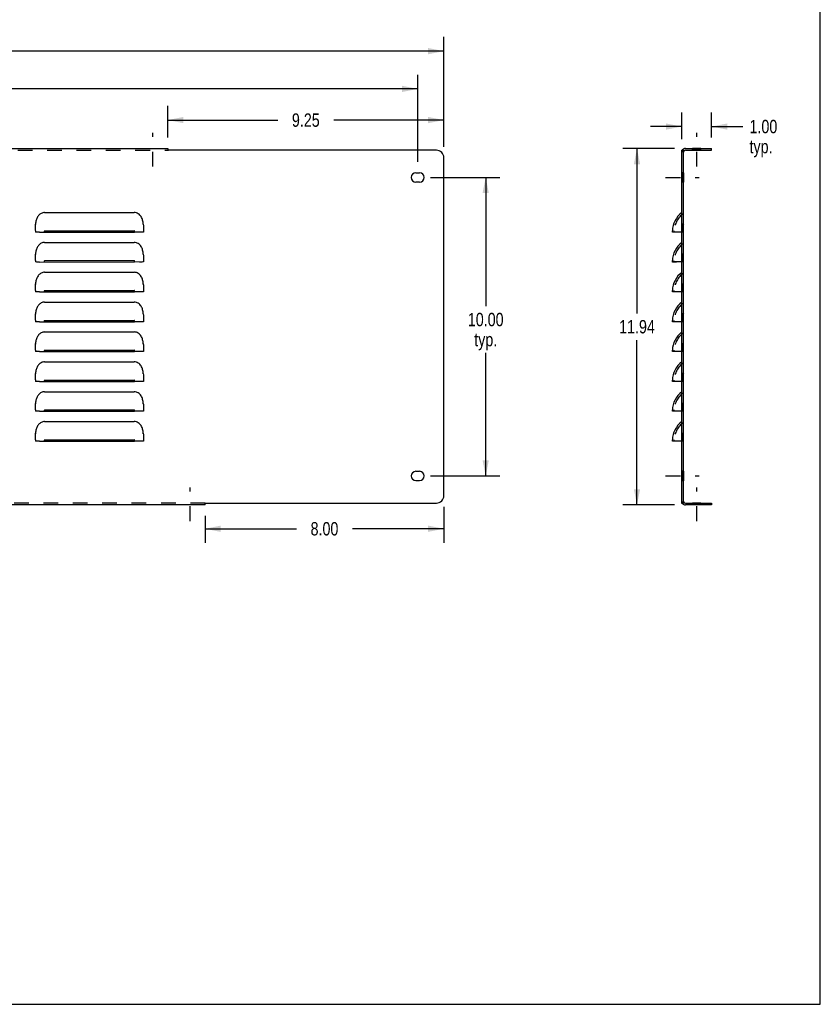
# Model space of a CAD drawing. Header units: inches. Extents: x 0 to 89.5, y 0 to 57.9.
# Tile 7 of 8: x 62.7 to 89.5, y 0 to 33. Entities that reach past the tile are written whole.
import ezdxf

# ---------------------------------------------------------------- set-up
doc = ezdxf.new("R2010")
doc.units = ezdxf.units.IN
doc.header["$LTSCALE"] = 4.921053
doc.header["$MEASUREMENT"] = 0
doc.linetypes.add('DASHED', pattern=[0.2, 0.1, -0.1])
doc.linetypes.add('HIDDEN', pattern=[0.2, 0.1, -0.1])
doc.layers.get('0').update_dxf_attribs({"linetype": 'CONTINUOUS'})
for name, color, linetype in [('02___PRT_ALL_AXES', 7, 'CONTINUOUS'), ('DEFAULT_2', 8, 'HIDDEN'), ('DIMENSIONS', 7, 'CONTINUOUS')]:
    doc.layers.add(name, color=color, linetype=linetype)
doc.styles.get("Standard").update_dxf_attribs({"font": 'txt', "width": 0.8})
doc.dimstyles.new('DIMSTYLE_1', dxfattribs={"dimtxt": 0.447368, "dimasz": 0.526316, "dimexe": 0.09, "dimexo": 0.07, "dimgap": 0.0425, "dimtad": 0, "dimtih": 1, "dimtoh": 1, "dimzin": 4, "dimdsep": 46, "dimtxsty": 'Standard', "dimblk": '_FILLED', "dimblk1": '_FILLED', "dimblk2": '_FILLED', "dimcen": 0.09, "dimadec": 0, "dimazin": 0, "dimtfac": 1, "dimtofl": 0, "dimtmove": 0, "dimatfit": 3, "dimldrblk": '_FILLED', "dimfxl": 0, "dimtolj": 1, "dimtzin": 4, "dimarcsym": 0})

# ---------------------------------------------------------------- blocks, each defined once
blk = doc.blocks.new('_FILLED')
at = {"color": 0, "linetype": 'ByBlock'}
blk.add_solid([(0, 0), (-1, 0.2), (-1, -0.2)], dxfattribs=at)
blk = doc.blocks.new('*D1')
at = {"layer": 'DIMENSIONS', "color": 2, "linetype": 'Continuous'}
for p, q in [((5.112, 28.72), (5.112, 32.395)), ((76.862, 28.72), (76.862, 32.395)), ((5.112, 31.921), (39.869, 31.921)), ((76.862, 31.921), (42.106, 31.921))]:
    blk.add_line(p, q, dxfattribs=at)
at = {"layer": 'DIMENSIONS', "color": 2, "linetype": 'Continuous', "xscale": 0.5263157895, "yscale": 0.5263157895, "zscale": 0.5263157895, "rotation": 180}
blk.add_blockref('_FILLED', (5.112, 31.921), dxfattribs=at)
at = {"layer": 'DIMENSIONS', "color": 2, "linetype": 'Continuous', "xscale": 0.5263157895, "yscale": 0.5263157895, "zscale": 0.5263157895}
blk.add_blockref('_FILLED', (76.862, 31.921), dxfattribs=at)
at = {"layer": 'DIMENSIONS', "color": 2, "linetype": 'Continuous', "insert": (40.987, 32.145), "char_height": 0.4474, "width": 1.78947, "attachment_point": 2, "line_spacing_factor": 0.9}
blk.add_mtext('71.75', dxfattribs=at)
blk = doc.blocks.new('*D2')
at = {"layer": 'DIMENSIONS', "color": 2, "linetype": 'Continuous'}
for p, q in [((84.583, 28.661), (82.858, 28.661)), ((83.332, 28.661), (83.332, 23.14)), ((83.332, 16.724), (83.332, 22.245)), ((84.583, 16.724), (82.858, 16.724))]:
    blk.add_line(p, q, dxfattribs=at)
at = {"layer": 'DIMENSIONS', "color": 2, "linetype": 'Continuous', "xscale": 0.5263157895, "yscale": 0.5263157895, "zscale": 0.5263157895}
for p, rotation in [((83.332, 28.661), 90), ((83.332, 16.724), 270)]:
    blk.add_blockref('_FILLED', p, dxfattribs=dict(at, rotation=rotation))
at = {"layer": 'DIMENSIONS', "color": 2, "linetype": 'Continuous', "insert": (83.332, 22.916), "char_height": 0.4474, "width": 1.78947, "attachment_point": 2, "line_spacing_factor": 0.9}
blk.add_mtext('11.94', dxfattribs=at)
blk = doc.blocks.new('*D3')
at = {"layer": 'DIMENSIONS', "color": 2, "linetype": 'Continuous'}
for p, q in [((67.612, 29.03), (67.612, 30.085)), ((76.862, 28.72), (76.862, 30.085)), ((67.612, 29.612), (71.298, 29.612)), ((76.862, 29.612), (73.177, 29.612))]:
    blk.add_line(p, q, dxfattribs=at)
at = {"layer": 'DIMENSIONS', "color": 2, "linetype": 'Continuous', "xscale": 0.5263157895, "yscale": 0.5263157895, "zscale": 0.5263157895, "rotation": 180}
blk.add_blockref('_FILLED', (67.612, 29.612), dxfattribs=at)
at = {"layer": 'DIMENSIONS', "color": 2, "linetype": 'Continuous', "xscale": 0.5263157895, "yscale": 0.5263157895, "zscale": 0.5263157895}
blk.add_blockref('_FILLED', (76.862, 29.612), dxfattribs=at)
at = {"layer": 'DIMENSIONS', "color": 2, "linetype": 'Continuous', "insert": (72.237, 29.835), "char_height": 0.4474, "width": 1.43158, "attachment_point": 2, "line_spacing_factor": 0.9}
blk.add_mtext('9.25', dxfattribs=at)
blk = doc.blocks.new('*D6')
at = {"layer": 'DIMENSIONS', "color": 2, "linetype": 'Continuous'}
for p, q in [((76.862, 16.665), (76.862, 15.452)), ((68.862, 16.355), (68.862, 15.452)), ((68.862, 15.926), (71.923, 15.926)), ((76.862, 15.926), (73.802, 15.926))]:
    blk.add_line(p, q, dxfattribs=at)
at = {"layer": 'DIMENSIONS', "color": 2, "linetype": 'Continuous', "xscale": 0.5263157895, "yscale": 0.5263157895, "zscale": 0.5263157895, "rotation": 180}
blk.add_blockref('_FILLED', (68.862, 15.926), dxfattribs=at)
at = {"layer": 'DIMENSIONS', "color": 2, "linetype": 'Continuous', "xscale": 0.5263157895, "yscale": 0.5263157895, "zscale": 0.5263157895}
blk.add_blockref('_FILLED', (76.862, 15.926), dxfattribs=at)
at = {"layer": 'DIMENSIONS', "color": 2, "linetype": 'Continuous', "insert": (72.862, 16.149), "char_height": 0.4474, "width": 1.43158, "attachment_point": 2, "line_spacing_factor": 0.9}
blk.add_mtext('8.00', dxfattribs=at)
blk = doc.blocks.new('*D7')
at = {"layer": 'DIMENSIONS', "color": 2, "linetype": 'Continuous'}
for p, q in [((84.832, 28.97), (84.832, 29.869)), ((85.832, 29.03), (85.832, 29.869)), ((84.832, 29.395), (83.779, 29.395)), ((85.832, 29.395), (86.877, 29.395))]:
    blk.add_line(p, q, dxfattribs=at)
at = {"layer": 'DIMENSIONS', "color": 2, "linetype": 'Continuous', "xscale": 0.5263157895, "yscale": 0.5263157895, "zscale": 0.5263157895}
blk.add_blockref('_FILLED', (84.832, 29.395), dxfattribs=at)
at = {"layer": 'DIMENSIONS', "color": 2, "linetype": 'Continuous', "xscale": 0.5263157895, "yscale": 0.5263157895, "zscale": 0.5263157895, "rotation": 180}
blk.add_blockref('_FILLED', (85.832, 29.395), dxfattribs=at)
at = {"layer": 'DIMENSIONS', "color": 2, "linetype": 'Continuous', "insert": (87.101, 29.619), "char_height": 0.4474, "width": 1.43158, "attachment_point": 1, "line_spacing_factor": 0.9}
blk.add_mtext('1.00\\Ptyp.', dxfattribs=at)
blk = doc.blocks.new('*D10')
at = {"layer": 'DIMENSIONS', "color": 2, "linetype": 'Continuous'}
for p, q in [((76.418, 27.693), (78.738, 27.693)), ((78.264, 27.693), (78.264, 23.38)), ((78.264, 17.693), (78.264, 21.814)), ((76.418, 17.693), (78.738, 17.693))]:
    blk.add_line(p, q, dxfattribs=at)
at = {"layer": 'DIMENSIONS', "color": 2, "linetype": 'Continuous', "xscale": 0.5263157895, "yscale": 0.5263157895, "zscale": 0.5263157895}
for p, rotation in [((78.264, 27.693), 90), ((78.264, 17.693), 270)]:
    blk.add_blockref('_FILLED', p, dxfattribs=dict(at, rotation=rotation))
at = {"layer": 'DIMENSIONS', "color": 2, "linetype": 'Continuous', "insert": (78.264, 23.156), "char_height": 0.4474, "width": 1.78947, "attachment_point": 2, "line_spacing_factor": 0.9}
blk.add_mtext('10.00\\Ptyp.', dxfattribs=at)
blk = doc.blocks.new('*D19')
at = {"color": 2, "linetype": 'Continuous'}
for p, q in [((5.987, 28.217), (5.987, 31.13)), ((75.987, 28.217), (75.987, 31.13)), ((5.987, 30.656), (39.869, 30.656)), ((75.987, 30.656), (42.106, 30.656))]:
    blk.add_line(p, q, dxfattribs=at)
at = {"color": 2, "linetype": 'Continuous', "xscale": 0.5263157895, "yscale": 0.5263157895, "zscale": 0.5263157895, "rotation": 180}
blk.add_blockref('_FILLED', (5.987, 30.656), dxfattribs=at)
at = {"color": 2, "linetype": 'Continuous', "xscale": 0.5263157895, "yscale": 0.5263157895, "zscale": 0.5263157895}
blk.add_blockref('_FILLED', (75.987, 30.656), dxfattribs=at)
at = {"color": 2, "linetype": 'Continuous', "insert": (40.987, 30.88), "char_height": 0.4474, "width": 1.78947, "attachment_point": 2, "line_spacing_factor": 0.9}
blk.add_mtext('70.00', dxfattribs=at)

msp = doc.modelspace()

# ---------------------------------------------------------------- linework, layer by layer
at = {"color": 7, "linetype": 'Continuous'}
for p, q in [((89.474, 0), (89.474, 57.895)), ((67.612, 28.62), (67.612, 28.601)), ((84.892, 28.601), (84.832, 28.601)), ((84.861, 28.62), (84.871, 28.611)), ((84.892, 16.784), (84.892, 28.601)), ((84.897, 28.589), (84.906, 28.58)), ((84.952, 28.601), (85.832, 28.601)), ((85.832, 28.601), (85.832, 28.661)), ((68.862, 16.765), (68.862, 16.784)), ((84.892, 16.784), (84.832, 16.784)), ((84.861, 16.765), (84.871, 16.774)), ((84.897, 16.796), (84.906, 16.805)), ((84.952, 16.784), (85.832, 16.784)), ((85.832, 16.784), (85.832, 16.724)), ((0, 0), (89.474, 0))]:
    msp.add_line(p, q, dxfattribs=at)
at = {"color": 3, "linetype": 'Continuous'}
for p, q in [((14.362, 28.661), (67.612, 28.661)), ((67.612, 28.661), (67.612, 28.62)), ((76.612, 28.601), (67.639, 28.601)), ((84.832, 16.784), (84.832, 28.601)), ((84.952, 28.661), (85.832, 28.661)), ((76.862, 17.034), (76.862, 28.351)), ((63.487, 26.516), (66.487, 26.516)), ((63.182, 26.125), (63.186, 26.11)), ((66.789, 26.11), (66.793, 26.125)), ((63.177, 25.909), (63.178, 25.999)), ((63.177, 25.908), (63.177, 25.86)), ((63.183, 25.86), (63.177, 25.86)), ((63.315, 25.859), (66.487, 25.86)), ((63.487, 25.904), (66.487, 25.904)), ((66.66, 25.859), (66.487, 25.86)), ((66.745, 25.859), (66.66, 25.859)), ((66.797, 25.997), (66.797, 25.86)), ((84.52, 25.86), (84.52, 25.904)), ((84.83, 25.86), (84.657, 25.859)), ((63.487, 25.516), (66.487, 25.516)), ((63.182, 25.125), (63.186, 25.11)), ((66.789, 25.11), (66.793, 25.125)), ((63.177, 24.909), (63.178, 24.999)), ((63.177, 24.908), (63.177, 24.86)), ((63.183, 24.86), (63.177, 24.86)), ((63.315, 24.859), (66.487, 24.86)), ((63.487, 24.904), (66.487, 24.904)), ((66.66, 24.859), (66.487, 24.86)), ((66.745, 24.859), (66.66, 24.859)), ((66.797, 24.997), (66.797, 24.86)), ((84.52, 24.86), (84.52, 24.904)), ((84.83, 24.86), (84.657, 24.859)), ((63.487, 24.516), (66.487, 24.516)), ((63.182, 24.125), (63.186, 24.11)), ((66.789, 24.11), (66.793, 24.125)), ((63.177, 23.909), (63.178, 23.999)), ((63.177, 23.908), (63.177, 23.86)), ((63.183, 23.86), (63.177, 23.86)), ((63.315, 23.859), (66.487, 23.86)), ((63.487, 23.904), (66.487, 23.904)), ((66.66, 23.859), (66.487, 23.86)), ((66.745, 23.859), (66.66, 23.859)), ((66.797, 23.997), (66.797, 23.86)), ((84.52, 23.86), (84.52, 23.904)), ((84.83, 23.86), (84.657, 23.859)), ((63.487, 23.516), (66.487, 23.516)), ((63.182, 23.125), (63.186, 23.11)), ((66.789, 23.11), (66.793, 23.125)), ((63.177, 22.909), (63.178, 22.999)), ((63.177, 22.908), (63.177, 22.86)), ((63.183, 22.86), (63.177, 22.86)), ((63.315, 22.859), (66.487, 22.86)), ((63.487, 22.904), (66.487, 22.904)), ((66.66, 22.859), (66.487, 22.86)), ((66.745, 22.859), (66.66, 22.859)), ((66.797, 22.997), (66.797, 22.86)), ((84.52, 22.86), (84.52, 22.904)), ((84.83, 22.86), (84.657, 22.859)), ((63.487, 22.516), (66.487, 22.516)), ((63.182, 22.125), (63.186, 22.11)), ((66.789, 22.11), (66.793, 22.125)), ((63.177, 21.909), (63.178, 21.999)), ((63.177, 21.908), (63.177, 21.86)), ((63.183, 21.86), (63.177, 21.86)), ((63.315, 21.859), (66.487, 21.86)), ((63.487, 21.904), (66.487, 21.904)), ((66.66, 21.859), (66.487, 21.86)), ((66.745, 21.859), (66.66, 21.859)), ((66.797, 21.997), (66.797, 21.86)), ((84.52, 21.86), (84.52, 21.904)), ((84.83, 21.86), (84.657, 21.859)), ((63.487, 21.516), (66.487, 21.516)), ((63.182, 21.125), (63.186, 21.11)), ((66.789, 21.11), (66.793, 21.125)), ((63.177, 20.909), (63.178, 20.999)), ((63.177, 20.908), (63.177, 20.86)), ((63.183, 20.86), (63.177, 20.86)), ((63.315, 20.859), (66.487, 20.86)), ((63.487, 20.904), (66.487, 20.904)), ((66.66, 20.859), (66.487, 20.86)), ((66.745, 20.859), (66.66, 20.859)), ((66.797, 20.997), (66.797, 20.86)), ((84.52, 20.86), (84.52, 20.904)), ((84.83, 20.86), (84.657, 20.859)), ((63.487, 20.516), (66.487, 20.516)), ((63.182, 20.125), (63.186, 20.11)), ((66.789, 20.11), (66.793, 20.125)), ((63.177, 19.909), (63.178, 19.999)), ((63.177, 19.908), (63.177, 19.86)), ((63.183, 19.86), (63.177, 19.86)), ((63.315, 19.859), (66.487, 19.86)), ((63.487, 19.904), (66.487, 19.904)), ((66.66, 19.859), (66.487, 19.86)), ((66.745, 19.859), (66.66, 19.859)), ((66.797, 19.997), (66.797, 19.86)), ((84.52, 19.86), (84.52, 19.904)), ((84.83, 19.86), (84.657, 19.859)), ((63.487, 19.516), (66.487, 19.516)), ((63.182, 19.125), (63.186, 19.11)), ((66.789, 19.11), (66.793, 19.125)), ((63.177, 18.909), (63.178, 18.999)), ((63.177, 18.908), (63.177, 18.86)), ((63.183, 18.86), (63.177, 18.86)), ((63.315, 18.859), (66.487, 18.86)), ((63.487, 18.904), (66.487, 18.904)), ((66.66, 18.859), (66.487, 18.86)), ((66.745, 18.859), (66.66, 18.859)), ((66.797, 18.997), (66.797, 18.86)), ((84.52, 18.86), (84.52, 18.904)), ((84.83, 18.86), (84.657, 18.859)), ((68.862, 16.724), (13.112, 16.724)), ((68.862, 16.724), (68.862, 16.765)), ((68.889, 16.784), (76.612, 16.784)), ((85.832, 16.724), (84.952, 16.724))]:
    msp.add_line(p, q, dxfattribs=at)
for points in [[(67.612, 28.62), (67.616, 28.616), (67.619, 28.614), (67.622, 28.612), (67.625, 28.61)], [(67.625, 28.61), (67.631, 28.606), (67.635, 28.604), (67.639, 28.601)], [(84.861, 28.62), (84.857, 28.616), (84.852, 28.614), (84.847, 28.612), (84.842, 28.61), (84.838, 28.608), (84.835, 28.606), (84.832, 28.604), (84.832, 28.601)], [(63.487, 26.516), (63.458, 26.514), (63.429, 26.509), (63.401, 26.5), (63.374, 26.488), (63.349, 26.474), (63.325, 26.456), (63.303, 26.437), (63.283, 26.415), (63.265, 26.392), (63.25, 26.368), (63.236, 26.342), (63.224, 26.315), (63.213, 26.287), (63.204, 26.257), (63.197, 26.227), (63.191, 26.194), (63.186, 26.161), (63.182, 26.125)], [(66.785, 26.192), (66.779, 26.224), (66.771, 26.257), (66.761, 26.289), (66.75, 26.32), (66.735, 26.35), (66.719, 26.379), (66.699, 26.407), (66.676, 26.433), (66.651, 26.456), (66.623, 26.476), (66.592, 26.493), (66.559, 26.505), (66.524, 26.513), (66.487, 26.516)], [(63.178, 25.999), (63.178, 26.041), (63.179, 26.083), (63.182, 26.125)], [(66.793, 26.125), (66.789, 26.158), (66.785, 26.192)], [(66.793, 26.125), (66.796, 26.082), (66.797, 26.039), (66.797, 25.997)], [(63.315, 25.859), (63.23, 25.859), (63.201, 25.86), (63.183, 25.86)], [(63.487, 25.904), (63.483, 25.902), (63.48, 25.9), (63.477, 25.896), (63.475, 25.891), (63.474, 25.887), (63.474, 25.882), (63.474, 25.877), (63.475, 25.872), (63.477, 25.867), (63.48, 25.863), (63.483, 25.861), (63.487, 25.86)], [(66.487, 25.86), (66.492, 25.861), (66.495, 25.863), (66.498, 25.867), (66.5, 25.872), (66.501, 25.877), (66.501, 25.881), (66.501, 25.886), (66.5, 25.891), (66.498, 25.896), (66.495, 25.9), (66.492, 25.902), (66.487, 25.904)], [(66.797, 25.86), (66.792, 25.86), (66.774, 25.86), (66.745, 25.859)], [(84.657, 25.859), (84.572, 25.859), (84.543, 25.859), (84.525, 25.859), (84.52, 25.86)], [(63.487, 25.516), (63.458, 25.514), (63.429, 25.509), (63.401, 25.5), (63.374, 25.488), (63.349, 25.474), (63.325, 25.456), (63.303, 25.437), (63.283, 25.415), (63.265, 25.392), (63.25, 25.368), (63.236, 25.342), (63.224, 25.315), (63.213, 25.287), (63.204, 25.257), (63.197, 25.227), (63.191, 25.194), (63.186, 25.161), (63.182, 25.125)], [(66.785, 25.192), (66.779, 25.224), (66.771, 25.257), (66.761, 25.289), (66.75, 25.32), (66.735, 25.35), (66.719, 25.379), (66.699, 25.407), (66.676, 25.433), (66.651, 25.456), (66.623, 25.476), (66.592, 25.493), (66.559, 25.505), (66.524, 25.513), (66.487, 25.516)], [(63.178, 24.999), (63.178, 25.041), (63.179, 25.083), (63.182, 25.125)], [(66.793, 25.125), (66.789, 25.158), (66.785, 25.192)], [(66.793, 25.125), (66.796, 25.082), (66.797, 25.039), (66.797, 24.997)], [(63.315, 24.859), (63.23, 24.859), (63.201, 24.86), (63.183, 24.86)], [(63.487, 24.904), (63.483, 24.902), (63.48, 24.9), (63.477, 24.896), (63.475, 24.891), (63.474, 24.887), (63.474, 24.882), (63.474, 24.877), (63.475, 24.872), (63.477, 24.867), (63.48, 24.863), (63.483, 24.861), (63.487, 24.86)], [(66.487, 24.86), (66.492, 24.861), (66.495, 24.863), (66.498, 24.867), (66.5, 24.872), (66.501, 24.877), (66.501, 24.881), (66.501, 24.886), (66.5, 24.891), (66.498, 24.896), (66.495, 24.9), (66.492, 24.902), (66.487, 24.904)], [(66.797, 24.86), (66.792, 24.86), (66.774, 24.86), (66.745, 24.859)], [(84.657, 24.859), (84.572, 24.859), (84.543, 24.859), (84.525, 24.859), (84.52, 24.86)], [(63.487, 24.516), (63.458, 24.514), (63.429, 24.509), (63.401, 24.5), (63.374, 24.488), (63.349, 24.474), (63.325, 24.456), (63.303, 24.437), (63.283, 24.415), (63.265, 24.392), (63.25, 24.368), (63.236, 24.342), (63.224, 24.315), (63.213, 24.287), (63.204, 24.257), (63.197, 24.227), (63.191, 24.194), (63.186, 24.161), (63.182, 24.125)], [(66.785, 24.192), (66.779, 24.224), (66.771, 24.257), (66.761, 24.289), (66.75, 24.32), (66.735, 24.35), (66.719, 24.379), (66.699, 24.407), (66.676, 24.433), (66.651, 24.456), (66.623, 24.476), (66.592, 24.493), (66.559, 24.505), (66.524, 24.513), (66.487, 24.516)], [(63.178, 23.999), (63.178, 24.041), (63.179, 24.083), (63.182, 24.125)], [(66.793, 24.125), (66.789, 24.158), (66.785, 24.192)], [(66.793, 24.125), (66.796, 24.082), (66.797, 24.039), (66.797, 23.997)], [(63.315, 23.859), (63.23, 23.859), (63.201, 23.86), (63.183, 23.86)], [(63.487, 23.904), (63.483, 23.902), (63.48, 23.9), (63.477, 23.896), (63.475, 23.891), (63.474, 23.887), (63.474, 23.882), (63.474, 23.877), (63.475, 23.872), (63.477, 23.867), (63.48, 23.863), (63.483, 23.861), (63.487, 23.86)], [(66.487, 23.86), (66.492, 23.861), (66.495, 23.863), (66.498, 23.867), (66.5, 23.872), (66.501, 23.877), (66.501, 23.881), (66.501, 23.886), (66.5, 23.891), (66.498, 23.896), (66.495, 23.9), (66.492, 23.902), (66.487, 23.904)], [(66.797, 23.86), (66.792, 23.86), (66.774, 23.86), (66.745, 23.859)], [(84.657, 23.859), (84.572, 23.859), (84.543, 23.859), (84.525, 23.859), (84.52, 23.86)], [(63.487, 23.516), (63.458, 23.514), (63.429, 23.509), (63.401, 23.5), (63.374, 23.488), (63.349, 23.474), (63.325, 23.456), (63.303, 23.437), (63.283, 23.415), (63.265, 23.392), (63.25, 23.368), (63.236, 23.342), (63.224, 23.315), (63.213, 23.287), (63.204, 23.257), (63.197, 23.227), (63.191, 23.194), (63.186, 23.161), (63.182, 23.125)], [(66.785, 23.192), (66.779, 23.224), (66.771, 23.257), (66.761, 23.289), (66.75, 23.32), (66.735, 23.35), (66.719, 23.379), (66.699, 23.407), (66.676, 23.433), (66.651, 23.456), (66.623, 23.476), (66.592, 23.493), (66.559, 23.505), (66.524, 23.513), (66.487, 23.516)], [(63.178, 22.999), (63.178, 23.041), (63.179, 23.083), (63.182, 23.125)], [(66.793, 23.125), (66.789, 23.158), (66.785, 23.192)], [(66.793, 23.125), (66.796, 23.082), (66.797, 23.039), (66.797, 22.997)], [(63.315, 22.859), (63.23, 22.859), (63.201, 22.86), (63.183, 22.86)], [(63.487, 22.904), (63.483, 22.902), (63.48, 22.9), (63.477, 22.896), (63.475, 22.891), (63.474, 22.887), (63.474, 22.882), (63.474, 22.877), (63.475, 22.872), (63.477, 22.867), (63.48, 22.863), (63.483, 22.861), (63.487, 22.86)], [(66.487, 22.86), (66.492, 22.861), (66.495, 22.863), (66.498, 22.867), (66.5, 22.872), (66.501, 22.877), (66.501, 22.881), (66.501, 22.886), (66.5, 22.891), (66.498, 22.896), (66.495, 22.9), (66.492, 22.902), (66.487, 22.904)], [(66.797, 22.86), (66.792, 22.86), (66.774, 22.86), (66.745, 22.859)], [(84.657, 22.859), (84.572, 22.859), (84.543, 22.859), (84.525, 22.859), (84.52, 22.86)], [(63.487, 22.516), (63.458, 22.514), (63.429, 22.509), (63.401, 22.5), (63.374, 22.488), (63.349, 22.474), (63.325, 22.456), (63.303, 22.437), (63.283, 22.415), (63.265, 22.392), (63.25, 22.368), (63.236, 22.342), (63.224, 22.315), (63.213, 22.287), (63.204, 22.257), (63.197, 22.227), (63.191, 22.194), (63.186, 22.161), (63.182, 22.125)], [(66.785, 22.192), (66.779, 22.224), (66.771, 22.257), (66.761, 22.289), (66.75, 22.32), (66.735, 22.35), (66.719, 22.379), (66.699, 22.407), (66.676, 22.433), (66.651, 22.456), (66.623, 22.476), (66.592, 22.493), (66.559, 22.505), (66.524, 22.513), (66.487, 22.516)], [(63.178, 21.999), (63.178, 22.041), (63.179, 22.083), (63.182, 22.125)], [(66.793, 22.125), (66.789, 22.158), (66.785, 22.192)], [(66.793, 22.125), (66.796, 22.082), (66.797, 22.039), (66.797, 21.997)], [(63.315, 21.859), (63.23, 21.859), (63.201, 21.86), (63.183, 21.86)], [(63.487, 21.904), (63.483, 21.902), (63.48, 21.9), (63.477, 21.896), (63.475, 21.891), (63.474, 21.887), (63.474, 21.882), (63.474, 21.877), (63.475, 21.872), (63.477, 21.867), (63.48, 21.863), (63.483, 21.861), (63.487, 21.86)], [(66.487, 21.86), (66.492, 21.861), (66.495, 21.863), (66.498, 21.867), (66.5, 21.872), (66.501, 21.877), (66.501, 21.881), (66.501, 21.886), (66.5, 21.891), (66.498, 21.896), (66.495, 21.9), (66.492, 21.902), (66.487, 21.904)], [(66.797, 21.86), (66.792, 21.86), (66.774, 21.86), (66.745, 21.859)], [(84.657, 21.859), (84.572, 21.859), (84.543, 21.859), (84.525, 21.859), (84.52, 21.86)], [(63.487, 21.516), (63.458, 21.514), (63.429, 21.509), (63.401, 21.5), (63.374, 21.488), (63.349, 21.474), (63.325, 21.456), (63.303, 21.437), (63.283, 21.415), (63.265, 21.392), (63.25, 21.368), (63.236, 21.342), (63.224, 21.315), (63.213, 21.287), (63.204, 21.257), (63.197, 21.227), (63.191, 21.194), (63.186, 21.161), (63.182, 21.125)], [(66.785, 21.192), (66.779, 21.224), (66.771, 21.257), (66.761, 21.289), (66.75, 21.32), (66.735, 21.35), (66.719, 21.379), (66.699, 21.407), (66.676, 21.433), (66.651, 21.456), (66.623, 21.476), (66.592, 21.493), (66.559, 21.505), (66.524, 21.513), (66.487, 21.516)], [(63.178, 20.999), (63.178, 21.041), (63.179, 21.083), (63.182, 21.125)], [(66.793, 21.125), (66.789, 21.158), (66.785, 21.192)], [(66.793, 21.125), (66.796, 21.082), (66.797, 21.039), (66.797, 20.997)], [(63.315, 20.859), (63.23, 20.859), (63.201, 20.86), (63.183, 20.86)], [(63.487, 20.904), (63.483, 20.902), (63.48, 20.9), (63.477, 20.896), (63.475, 20.891), (63.474, 20.887), (63.474, 20.882), (63.474, 20.877), (63.475, 20.872), (63.477, 20.867), (63.48, 20.863), (63.483, 20.861), (63.487, 20.86)], [(66.487, 20.86), (66.492, 20.861), (66.495, 20.863), (66.498, 20.867), (66.5, 20.872), (66.501, 20.877), (66.501, 20.881), (66.501, 20.886), (66.5, 20.891), (66.498, 20.896), (66.495, 20.9), (66.492, 20.902), (66.487, 20.904)], [(66.797, 20.86), (66.792, 20.86), (66.774, 20.86), (66.745, 20.859)], [(84.657, 20.859), (84.572, 20.859), (84.543, 20.859), (84.525, 20.859), (84.52, 20.86)], [(63.487, 20.516), (63.458, 20.514), (63.429, 20.509), (63.401, 20.5), (63.374, 20.488), (63.349, 20.474), (63.325, 20.456), (63.303, 20.437), (63.283, 20.415), (63.265, 20.392), (63.25, 20.368), (63.236, 20.342), (63.224, 20.315), (63.213, 20.287), (63.204, 20.257), (63.197, 20.227), (63.191, 20.194), (63.186, 20.161), (63.182, 20.125)], [(66.785, 20.192), (66.779, 20.224), (66.771, 20.257), (66.761, 20.289), (66.75, 20.32), (66.735, 20.35), (66.719, 20.379), (66.699, 20.407), (66.676, 20.433), (66.651, 20.456), (66.623, 20.476), (66.592, 20.493), (66.559, 20.505), (66.524, 20.513), (66.487, 20.516)], [(63.178, 19.999), (63.178, 20.041), (63.179, 20.083), (63.182, 20.125)], [(66.793, 20.125), (66.789, 20.158), (66.785, 20.192)], [(66.793, 20.125), (66.796, 20.082), (66.797, 20.039), (66.797, 19.997)], [(63.315, 19.859), (63.23, 19.859), (63.201, 19.86), (63.183, 19.86)], [(63.487, 19.904), (63.483, 19.902), (63.48, 19.9), (63.477, 19.896), (63.475, 19.891), (63.474, 19.887), (63.474, 19.882), (63.474, 19.877), (63.475, 19.872), (63.477, 19.867), (63.48, 19.863), (63.483, 19.861), (63.487, 19.86)], [(66.487, 19.86), (66.492, 19.861), (66.495, 19.863), (66.498, 19.867), (66.5, 19.872), (66.501, 19.877), (66.501, 19.881), (66.501, 19.886), (66.5, 19.891), (66.498, 19.896), (66.495, 19.9), (66.492, 19.902), (66.487, 19.904)], [(66.797, 19.86), (66.792, 19.86), (66.774, 19.86), (66.745, 19.859)], [(84.657, 19.859), (84.572, 19.859), (84.543, 19.859), (84.525, 19.859), (84.52, 19.86)], [(63.487, 19.516), (63.458, 19.514), (63.429, 19.509), (63.401, 19.5), (63.374, 19.488), (63.349, 19.474), (63.325, 19.456), (63.303, 19.437), (63.283, 19.415), (63.265, 19.392), (63.25, 19.368), (63.236, 19.342), (63.224, 19.315), (63.213, 19.287), (63.204, 19.257), (63.197, 19.227), (63.191, 19.194), (63.186, 19.161), (63.182, 19.125)], [(66.785, 19.192), (66.779, 19.224), (66.771, 19.257), (66.761, 19.289), (66.75, 19.32), (66.735, 19.35), (66.719, 19.379), (66.699, 19.407), (66.676, 19.433), (66.651, 19.456), (66.623, 19.476), (66.592, 19.493), (66.559, 19.505), (66.524, 19.513), (66.487, 19.516)], [(63.178, 18.999), (63.178, 19.041), (63.179, 19.083), (63.182, 19.125)], [(66.793, 19.125), (66.789, 19.158), (66.785, 19.192)], [(66.793, 19.125), (66.796, 19.082), (66.797, 19.039), (66.797, 18.997)], [(63.315, 18.859), (63.23, 18.859), (63.201, 18.86), (63.183, 18.86)], [(63.487, 18.904), (63.483, 18.902), (63.48, 18.9), (63.477, 18.896), (63.475, 18.891), (63.474, 18.887), (63.474, 18.882), (63.474, 18.877), (63.475, 18.872), (63.477, 18.867), (63.48, 18.863), (63.483, 18.861), (63.487, 18.86)], [(66.487, 18.86), (66.492, 18.861), (66.495, 18.863), (66.498, 18.867), (66.5, 18.872), (66.501, 18.877), (66.501, 18.881), (66.501, 18.886), (66.5, 18.891), (66.498, 18.896), (66.495, 18.9), (66.492, 18.902), (66.487, 18.904)], [(66.797, 18.86), (66.792, 18.86), (66.774, 18.86), (66.745, 18.859)], [(84.657, 18.859), (84.572, 18.859), (84.543, 18.859), (84.525, 18.859), (84.52, 18.86)], [(68.862, 16.765), (68.866, 16.769), (68.869, 16.771), (68.872, 16.773), (68.875, 16.775), (68.881, 16.779)], [(68.881, 16.779), (68.885, 16.781), (68.889, 16.784)], [(84.861, 16.765), (84.857, 16.769), (84.852, 16.771), (84.847, 16.773), (84.842, 16.775), (84.838, 16.777), (84.835, 16.779), (84.832, 16.781), (84.832, 16.784)]]:
    msp.add_lwpolyline(points, dxfattribs=at)
for centre, radius, start, end in [((76.612, 28.351), 0.25, 0, 90), ((84.952, 28.541), 0.12, 90, 139.2643), ((85.319, 25.882), 0.8, 127.5623, 178.5594), ((85.319, 24.882), 0.8, 127.5623, 178.5594), ((85.319, 23.882), 0.8, 127.5623, 178.5594), ((85.319, 22.882), 0.8, 127.5623, 178.5594), ((85.319, 21.882), 0.8, 127.5623, 178.5594), ((85.319, 20.882), 0.8, 127.5623, 178.5594), ((85.319, 19.882), 0.8, 127.5623, 178.5594), ((85.319, 18.882), 0.8, 127.5623, 178.5594), ((76.612, 17.034), 0.25, 270, 360), ((84.952, 16.844), 0.12, 220.7357, 270)]:
    msp.add_arc(centre, radius, start, end, dxfattribs=at)
at = {"color": 7, "linetype": 'Continuous'}
for centre, start, end in [((84.952, 28.541), 90, 139.2643), ((84.952, 16.844), 220.7357, 270)]:
    msp.add_arc(centre, 0.06, start, end, dxfattribs=at)
at = {"layer": '02___PRT_ALL_AXES', "color": 2, "linetype": 'DASHED'}
for p, q in [((67.112, 28.062), (67.112, 29.188)), ((85.332, 28.062), (85.332, 29.188)), ((84.292, 27.693), (85.418, 27.693)), ((84.292, 17.693), (85.418, 17.693)), ((68.362, 16.185), (68.362, 17.31)), ((85.332, 16.185), (85.332, 17.31))]:
    msp.add_line(p, q, dxfattribs=at)
at = {"layer": '02___PRT_ALL_AXES', "color": 8, "linetype": 'HIDDEN'}
for p, q in [((85.191, 28.601), (85.191, 28.661)), ((85.472, 28.661), (85.191, 28.661)), ((85.472, 28.601), (85.191, 28.601)), ((85.472, 28.601), (85.472, 28.661)), ((84.832, 27.849), (84.832, 27.536)), ((84.892, 27.849), (84.832, 27.849)), ((84.892, 27.849), (84.892, 27.536)), ((84.892, 27.536), (84.832, 27.536)), ((84.892, 17.849), (84.832, 17.849)), ((84.832, 17.849), (84.832, 17.536)), ((84.892, 17.849), (84.892, 17.536)), ((84.892, 17.536), (84.832, 17.536)), ((85.472, 16.784), (85.191, 16.784)), ((85.191, 16.724), (85.191, 16.784)), ((85.472, 16.724), (85.191, 16.724)), ((85.472, 16.724), (85.472, 16.784))]:
    msp.add_line(p, q, dxfattribs=at)
at = {"layer": '02___PRT_ALL_AXES', "color": 3, "linetype": 'Continuous'}
for p, q in [((75.925, 27.849), (76.05, 27.849)), ((76.05, 27.536), (75.925, 27.536)), ((75.925, 17.849), (76.05, 17.849)), ((76.05, 17.536), (75.925, 17.536))]:
    msp.add_line(p, q, dxfattribs=at)
for centre, start, end in [((75.925, 27.693), 90, 270), ((76.05, 27.693), 270, 90), ((75.925, 17.693), 90, 270), ((76.05, 17.693), 270, 90)]:
    msp.add_arc(centre, 0.156, start, end, dxfattribs=at)
at = {"layer": 'DEFAULT_2', "color": 8, "linetype": 'HIDDEN'}
for p, q in [((14.362, 28.601), (67.612, 28.601)), ((84.871, 28.611), (84.897, 28.589)), ((84.836, 26.083), (84.832, 26.125)), ((84.832, 26.125), (84.836, 26.082)), ((84.892, 26.121), (84.832, 26.125)), ((84.837, 26.039), (84.836, 26.083)), ((84.58, 25.86), (84.52, 25.86)), ((84.58, 25.86), (84.58, 25.903)), ((84.83, 25.86), (84.58, 25.86)), ((84.83, 25.86), (84.829, 25.886)), ((84.83, 25.908), (84.832, 25.955)), ((84.83, 25.888), (84.83, 25.909)), ((84.83, 25.908), (84.83, 25.86)), ((84.83, 25.86), (84.83, 25.888)), ((84.835, 25.999), (84.832, 25.954)), ((84.892, 25.86), (84.832, 25.86)), ((84.837, 26.041), (84.835, 25.997)), ((84.832, 25.125), (84.836, 25.082)), ((84.892, 25.121), (84.832, 25.125)), ((84.58, 24.86), (84.52, 24.86)), ((84.58, 24.86), (84.58, 24.903)), ((84.83, 24.86), (84.58, 24.86)), ((84.83, 24.86), (84.829, 24.886)), ((84.83, 24.908), (84.832, 24.955)), ((84.83, 24.888), (84.83, 24.909)), ((84.83, 24.908), (84.83, 24.86)), ((84.83, 24.86), (84.83, 24.888)), ((84.835, 24.999), (84.832, 24.954)), ((84.892, 24.86), (84.832, 24.86)), ((84.837, 25.041), (84.835, 24.997)), ((84.832, 24.125), (84.836, 24.082)), ((84.892, 24.121), (84.832, 24.125)), ((84.58, 23.86), (84.52, 23.86)), ((84.58, 23.86), (84.58, 23.903)), ((84.83, 23.86), (84.58, 23.86)), ((84.83, 23.86), (84.829, 23.886)), ((84.83, 23.908), (84.832, 23.955)), ((84.83, 23.888), (84.83, 23.909)), ((84.83, 23.908), (84.83, 23.86)), ((84.83, 23.86), (84.83, 23.888)), ((84.835, 23.999), (84.832, 23.954)), ((84.892, 23.86), (84.832, 23.86)), ((84.837, 24.041), (84.835, 23.997)), ((84.832, 23.125), (84.836, 23.082)), ((84.892, 23.121), (84.832, 23.125)), ((84.58, 22.86), (84.52, 22.86)), ((84.58, 22.86), (84.58, 22.903)), ((84.83, 22.86), (84.58, 22.86)), ((84.83, 22.86), (84.829, 22.886)), ((84.83, 22.908), (84.832, 22.955)), ((84.83, 22.888), (84.83, 22.909)), ((84.83, 22.908), (84.83, 22.86)), ((84.83, 22.86), (84.83, 22.888)), ((84.835, 22.999), (84.832, 22.954)), ((84.892, 22.86), (84.832, 22.86)), ((84.837, 23.041), (84.835, 22.997)), ((84.832, 22.125), (84.836, 22.082)), ((84.892, 22.121), (84.832, 22.125)), ((84.58, 21.86), (84.52, 21.86)), ((84.58, 21.86), (84.58, 21.903)), ((84.83, 21.86), (84.58, 21.86)), ((84.83, 21.86), (84.829, 21.886)), ((84.83, 21.908), (84.832, 21.955)), ((84.83, 21.888), (84.83, 21.909)), ((84.83, 21.908), (84.83, 21.86)), ((84.83, 21.86), (84.83, 21.888)), ((84.835, 21.999), (84.832, 21.954)), ((84.892, 21.86), (84.832, 21.86)), ((84.837, 22.041), (84.835, 21.997)), ((84.892, 21.121), (84.832, 21.125)), ((84.832, 21.125), (84.836, 21.082)), ((84.58, 20.86), (84.52, 20.86)), ((84.58, 20.86), (84.58, 20.903)), ((84.83, 20.86), (84.58, 20.86)), ((84.83, 20.86), (84.829, 20.886)), ((84.83, 20.908), (84.832, 20.955)), ((84.83, 20.888), (84.83, 20.909)), ((84.83, 20.908), (84.83, 20.86)), ((84.83, 20.86), (84.83, 20.888)), ((84.835, 20.999), (84.832, 20.954)), ((84.892, 20.86), (84.832, 20.86)), ((84.837, 21.041), (84.835, 20.997)), ((84.892, 20.121), (84.832, 20.125)), ((84.832, 20.125), (84.836, 20.082)), ((84.58, 19.86), (84.52, 19.86)), ((84.58, 19.86), (84.58, 19.903)), ((84.83, 19.86), (84.58, 19.86)), ((84.83, 19.86), (84.829, 19.886)), ((84.83, 19.908), (84.832, 19.955)), ((84.83, 19.888), (84.83, 19.909)), ((84.83, 19.908), (84.83, 19.86)), ((84.83, 19.86), (84.83, 19.888)), ((84.835, 19.999), (84.832, 19.954)), ((84.892, 19.86), (84.832, 19.86)), ((84.837, 20.041), (84.835, 19.997)), ((84.892, 19.121), (84.832, 19.125)), ((84.832, 19.125), (84.836, 19.082)), ((84.58, 18.86), (84.52, 18.86)), ((84.58, 18.86), (84.58, 18.903)), ((84.83, 18.86), (84.58, 18.86)), ((84.83, 18.86), (84.829, 18.886)), ((84.83, 18.908), (84.832, 18.955)), ((84.83, 18.888), (84.83, 18.909)), ((84.83, 18.908), (84.83, 18.86)), ((84.83, 18.86), (84.83, 18.888)), ((84.835, 18.999), (84.832, 18.954)), ((84.892, 18.86), (84.832, 18.86)), ((84.837, 19.041), (84.835, 18.997)), ((68.862, 16.784), (13.112, 16.784)), ((84.871, 16.774), (84.897, 16.796))]:
    msp.add_line(p, q, dxfattribs=at)
for points in [[(84.863, 28.601), (84.862, 28.601), (84.862, 28.601)], [(84.862, 28.601), (84.862, 28.601), (84.866, 28.601), (84.87, 28.6), (84.874, 28.598), (84.877, 28.597), (84.882, 28.596), (84.885, 28.594), (84.889, 28.592), (84.893, 28.59), (84.895, 28.589)], [(84.906, 28.58), (84.906, 28.582), (84.905, 28.583), (84.902, 28.586), (84.9, 28.589), (84.897, 28.592), (84.894, 28.595), (84.892, 28.598), (84.892, 28.601)], [(84.895, 28.589), (84.896, 28.589), (84.898, 28.587), (84.898, 28.588), (84.897, 28.589)], [(84.837, 25.039), (84.836, 25.083), (84.832, 25.125)], [(84.837, 24.039), (84.836, 24.083), (84.832, 24.125)], [(84.837, 23.039), (84.836, 23.083), (84.832, 23.125)], [(84.837, 22.039), (84.836, 22.083), (84.832, 22.125)], [(84.837, 21.039), (84.836, 21.083), (84.832, 21.125)], [(84.837, 20.039), (84.836, 20.083), (84.832, 20.125)], [(84.837, 19.039), (84.836, 19.083), (84.832, 19.125)], [(84.867, 16.785), (84.866, 16.784), (84.862, 16.784), (84.862, 16.784), (84.863, 16.784)], [(84.863, 16.784), (84.867, 16.784), (84.871, 16.783)], [(84.898, 16.798), (84.898, 16.798), (84.896, 16.797), (84.893, 16.795), (84.889, 16.793), (84.885, 16.791), (84.882, 16.789), (84.877, 16.788), (84.874, 16.787), (84.87, 16.785), (84.867, 16.785)], [(84.906, 16.805), (84.906, 16.803), (84.905, 16.802), (84.902, 16.799), (84.9, 16.797), (84.897, 16.794), (84.894, 16.79), (84.892, 16.787), (84.892, 16.784)], [(84.897, 16.796), (84.898, 16.797), (84.898, 16.798)]]:
    msp.add_lwpolyline(points, dxfattribs=at)
for centre, radius, start, end in [((84.952, 28.541), 0.12, 139.2643, 180), ((84.952, 28.541), 0.06, 139.2643, 180), ((85.319, 25.882), 0.74, 125.308, 178.5093), ((85.319, 25.882), 0.49, 150.792, 182.4701), ((85.319, 24.882), 0.74, 125.308, 178.5093), ((85.319, 24.882), 0.49, 150.792, 182.4701), ((85.319, 23.882), 0.74, 125.308, 178.5093), ((85.319, 23.882), 0.49, 150.792, 182.4701), ((85.319, 22.882), 0.74, 125.308, 178.5093), ((85.319, 22.882), 0.49, 150.792, 182.4701), ((85.319, 21.882), 0.74, 125.308, 178.5093), ((85.319, 21.882), 0.49, 150.792, 182.4701), ((85.319, 20.882), 0.74, 125.308, 178.5093), ((85.319, 20.882), 0.49, 150.792, 182.4701), ((85.319, 19.882), 0.74, 125.308, 178.5093), ((85.319, 19.882), 0.49, 150.792, 182.4701), ((85.319, 18.882), 0.74, 125.308, 178.5093), ((85.319, 18.882), 0.49, 150.792, 182.4701), ((84.952, 16.844), 0.12, 180, 220.7357), ((84.952, 16.844), 0.06, 180, 220.7357)]:
    msp.add_arc(centre, radius, start, end, dxfattribs=at)

# ---------------------------------------------------------------- dimensions: what is measured, and where the dimension line sits
at = {"color": 2, "linetype": 'Continuous'}
dim = msp.add_linear_dim(base=(75.987, 30.656), p1=(5.987, 28.147), p2=(75.987, 28.147), dimstyle='DIMSTYLE_1', dxfattribs=at)
dim.commit()
dim.dimension.update_dxf_attribs({"geometry": '*D19', "text_midpoint": (40.987, 30.656), "dimtype": 160})
at = {"layer": 'DIMENSIONS', "color": 2, "linetype": 'Continuous'}
dim = msp.add_linear_dim(base=(76.862, 31.921), p1=(5.112, 28.65), p2=(76.862, 28.65), dimstyle='DIMSTYLE_1', dxfattribs=at)
dim.commit()
dim.dimension.update_dxf_attribs({"geometry": '*D1', "text_midpoint": (40.987, 31.921), "dimtype": 160})
for base, p1, p2, angle, picture, middle in [((67.612, 29.612), (76.862, 28.65), (67.612, 28.96), 180, '*D3', (72.237, 29.612)), ((83.332, 28.661), (84.653, 16.724), (84.653, 28.661), 90, '*D2', (83.332, 22.693)), ((68.862, 15.926), (76.862, 16.735), (68.862, 15.382), 180, '*D6', (72.862, 15.926))]:
    dim = msp.add_linear_dim(base=base, p1=p1, p2=p2, angle=angle, dimstyle='DIMSTYLE_1', dxfattribs=at)
    dim.commit()
    dim.dimension.update_dxf_attribs({"geometry": picture, "text_midpoint": middle, "dimtype": 160})
dim = msp.add_linear_dim(base=(85.832, 29.395), p1=(84.832, 29.939), p2=(85.832, 29.939), text='<>\\Ptyp.', dimstyle='DIMSTYLE_1', dxfattribs=at)
dim.commit()
dim.dimension.update_dxf_attribs({"geometry": '*D7', "text_midpoint": (87.817, 29.059), "dimtype": 160})
dim = msp.add_linear_dim(base=(78.264, 27.693), p1=(76.348, 17.693), p2=(76.348, 27.693), angle=90, text='<>\\Ptyp.', dimstyle='DIMSTYLE_1', dxfattribs=at)
dim.commit()
dim.dimension.update_dxf_attribs({"geometry": '*D10', "text_midpoint": (78.264, 22.597), "dimtype": 160})

doc.saveas('drawing.dxf')
